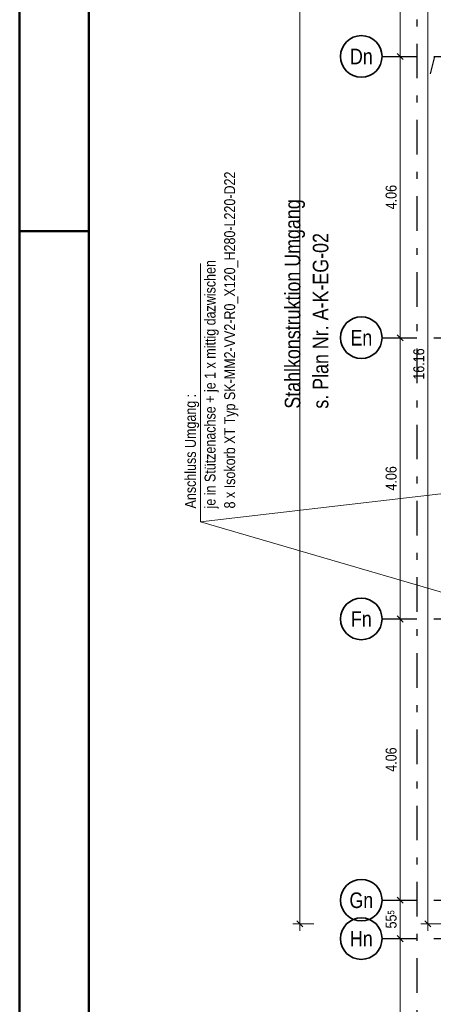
# Model space of a CAD drawing. Header units: millimetres. Extents: x 0 to 102, y -15 to 47.
# Tile 15 of 103: x 0 to 6, y 19 to 33. Entities that reach past the tile are written whole.
import ezdxf
from ezdxf.enums import TextEntityAlignment as Align

# ---------------------------------------------------------------- set-up
doc = ezdxf.new("R2010")
doc.units = ezdxf.units.MM
doc.linetypes.add('DASHDOTX2', pattern=[2, 1, -0.5, 0, -0.5])
doc.layers.add('Achsen', color=7, linetype='Continuous', lineweight=20)
doc.styles.add('Arial Narrow', font='ARIALN.TTF')
doc.dimstyles.new('Arch_Strakon_dimstyle', dxfattribs={"dimtxt": 15.75, "dimasz": 1, "dimexe": 1.25, "dimexo": 0.0625, "dimgap": 1, "dimtad": 0, "dimzin": 12, "dimdsep": 46, "dimtxsty": 'Arial Narrow', "dimblk": 'Arrowhead_Tick', "dimsah": 1, "dimcen": 0, "dimse1": 1, "dimse2": 1, "dimclrd": 6, "dimclrt": 2, "dimazin": 0, "dimtfac": 1, "dimtdec": 4, "dimtmove": 0, "dimatfit": 3, "dimldrblk": 'NONE', "dimfxl": 1, "dimtvp": 1, "dimtolj": 1, "dimtzin": 0, "dimlwd": 13, "dimarcsym": 2})

# ---------------------------------------------------------------- blocks, each defined once
blk = doc.blocks.new('Arrowhead_Tick')
at = {"color": 0, "linetype": 'Continuous', "lineweight": -2}
for p, q in [((0, 20), (0, -10)), ((-1, 0), (0, 0)), ((10, 0), (0, 0))]:
    blk.add_line(p, q, dxfattribs=at)
at = {"color": 2, "linetype": 'Continuous', "lineweight": 35}
blk.add_line((4.4, 4.4), (-4.4, -4.4), dxfattribs=at)
blk = doc.blocks.new('*D41')
at = {"layer": 'Achsen', "color": 6, "linetype": 'Continuous', "lineweight": 13}
blk.add_line((5.5, 14.344), (5.5, 19.479), dxfattribs=at)
at = {"layer": 'Defpoints', "color": 0}
for p in [(5.239, 19.489), (5.5, 19.489), (5.239, 14.334)]:
    blk.add_point(p, dxfattribs=at)
at = {"layer": 'Achsen', "color": 6, "lineweight": 13, "xscale": 0.01, "yscale": 0.01, "zscale": 0.01}
for p, rotation in [((5.5, 19.489), 90), ((5.5, 14.334), 270)]:
    blk.add_blockref('Arrowhead_Tick', p, dxfattribs=dict(at, rotation=rotation))
at = {"layer": 'Achsen', "color": 2, "lineweight": 35, "insert": (5.37, 16.912), "char_height": 0.1575, "attachment_point": 5, "rotation": 90, "style": 'Arial Narrow'}
blk.add_mtext('\\A1;5.15{\\A1;\\H.6x;\\S5;}', dxfattribs=at)
blk = doc.blocks.new('_None')
blk = doc.blocks.new('*D42')
at = {"layer": 'Achsen', "color": 6, "linetype": 'Continuous', "lineweight": 13}
blk.add_line((5.5, 19.499), (5.5, 20.034), dxfattribs=at)
at = {"layer": 'Defpoints', "color": 0}
for p in [(5.239, 20.044), (5.5, 20.044), (5.239, 19.489)]:
    blk.add_point(p, dxfattribs=at)
at = {"layer": 'Achsen', "color": 6, "lineweight": 13, "xscale": 0.01, "yscale": 0.01, "zscale": 0.01}
for p, rotation in [((5.5, 20.044), 90), ((5.5, 19.489), 270)]:
    blk.add_blockref('Arrowhead_Tick', p, dxfattribs=dict(at, rotation=rotation))
at = {"layer": 'Achsen', "color": 2, "lineweight": 35, "insert": (5.37, 19.767), "char_height": 0.1575, "attachment_point": 5, "rotation": 90, "style": 'Arial Narrow'}
blk.add_mtext('\\A1;55{\\A1;\\H.6x;\\S5;}', dxfattribs=at)
blk = doc.blocks.new('*D43')
at = {"layer": 'Achsen', "color": 6, "linetype": 'Continuous', "lineweight": 13}
blk.add_line((5.5, 20.054), (5.5, 24.094), dxfattribs=at)
at = {"layer": 'Defpoints', "color": 0}
for p in [(5.239, 24.104), (5.5, 24.104), (5.239, 20.044)]:
    blk.add_point(p, dxfattribs=at)
at = {"layer": 'Achsen', "color": 6, "lineweight": 13, "xscale": 0.01, "yscale": 0.01, "zscale": 0.01}
for p, rotation in [((5.5, 24.104), 89.99999999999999), ((5.5, 20.044), 270)]:
    blk.add_blockref('Arrowhead_Tick', p, dxfattribs=dict(at, rotation=rotation))
at = {"layer": 'Achsen', "color": 2, "lineweight": 35, "insert": (5.37, 22.074), "char_height": 0.1575, "attachment_point": 5, "rotation": 90, "style": 'Arial Narrow'}
blk.add_mtext('\\A1;4.06', dxfattribs=at)
blk = doc.blocks.new('*D44')
at = {"layer": 'Achsen', "color": 6, "linetype": 'Continuous', "lineweight": 13}
blk.add_line((5.5, 24.114), (5.5, 28.154), dxfattribs=at)
at = {"layer": 'Defpoints', "color": 0}
for p in [(5.239, 28.164), (5.5, 28.164), (5.239, 24.104)]:
    blk.add_point(p, dxfattribs=at)
at = {"layer": 'Achsen', "color": 6, "lineweight": 13, "xscale": 0.01, "yscale": 0.01, "zscale": 0.01}
for p, rotation in [((5.5, 28.164), 90), ((5.5, 24.104), 270)]:
    blk.add_blockref('Arrowhead_Tick', p, dxfattribs=dict(at, rotation=rotation))
at = {"layer": 'Achsen', "color": 2, "lineweight": 35, "insert": (5.37, 26.134), "char_height": 0.1575, "attachment_point": 5, "rotation": 90, "style": 'Arial Narrow'}
blk.add_mtext('\\A1;4.06', dxfattribs=at)
blk = doc.blocks.new('*D45')
at = {"layer": 'Achsen', "color": 6, "linetype": 'Continuous', "lineweight": 13}
blk.add_line((5.5, 28.174), (5.5, 32.214), dxfattribs=at)
at = {"layer": 'Defpoints', "color": 0}
for p in [(5.239, 32.224), (5.5, 32.224), (5.239, 28.164)]:
    blk.add_point(p, dxfattribs=at)
at = {"layer": 'Achsen', "color": 6, "lineweight": 13, "xscale": 0.01, "yscale": 0.01, "zscale": 0.01}
for p, rotation in [((5.5, 32.224), 90), ((5.5, 28.164), 270)]:
    blk.add_blockref('Arrowhead_Tick', p, dxfattribs=dict(at, rotation=rotation))
at = {"layer": 'Achsen', "color": 2, "lineweight": 35, "insert": (5.37, 30.194), "char_height": 0.1575, "attachment_point": 5, "rotation": 90, "style": 'Arial Narrow'}
blk.add_mtext('\\A1;4.06', dxfattribs=at)
blk = doc.blocks.new('*D46')
at = {"layer": 'Achsen', "color": 6, "linetype": 'Continuous', "lineweight": 13}
blk.add_line((5.5, 32.234), (5.5, 36.274), dxfattribs=at)
at = {"layer": 'Defpoints', "color": 0}
for p in [(5.239, 36.284), (5.5, 36.284), (5.239, 32.224)]:
    blk.add_point(p, dxfattribs=at)
at = {"layer": 'Achsen', "color": 6, "lineweight": 13, "xscale": 0.01, "yscale": 0.01, "zscale": 0.01}
for p, rotation in [((5.5, 36.284), 90), ((5.5, 32.224), 270)]:
    blk.add_blockref('Arrowhead_Tick', p, dxfattribs=dict(at, rotation=rotation))
at = {"layer": 'Achsen', "color": 2, "lineweight": 35, "insert": (5.37, 34.254), "char_height": 0.1575, "attachment_point": 5, "rotation": 90, "style": 'Arial Narrow'}
blk.add_mtext('\\A1;4.06', dxfattribs=at)
blk = doc.blocks.new('*D120')
at = {"layer": 'Achsen', "color": 6, "linetype": 'Continuous', "lineweight": 13}
blk.add_line((5.9, 19.714), (5.9, 35.854), dxfattribs=at)
at = {"layer": 'Defpoints', "color": 0}
for p in [(5.9, 35.864), (8.385, 35.864), (7.385, 19.704)]:
    blk.add_point(p, dxfattribs=at)
at = {"layer": 'Achsen', "color": 6, "lineweight": 13, "xscale": 0.01, "yscale": 0.01, "zscale": 0.01}
for p, rotation in [((5.9, 35.864), 90), ((5.9, 19.704), 270)]:
    blk.add_blockref('Arrowhead_Tick', p, dxfattribs=dict(at, rotation=rotation))
at = {"layer": 'Achsen', "color": 2, "lineweight": 35, "insert": (5.77, 27.784), "char_height": 0.1575, "attachment_point": 5, "rotation": 90, "style": 'Arial Narrow'}
blk.add_mtext('\\A1;16.16', dxfattribs=at)
blk = doc.blocks.new('*D399')
at = {"layer": 'Achsen', "color": 6, "linetype": 'Continuous', "lineweight": 13}
blk.add_line((4.05, 19.714), (4.05, 36.854), dxfattribs=at)
at = {"layer": 'Defpoints', "color": 0}
for p in [(4.05, 36.864), (7.385, 36.864), (7.385, 19.704)]:
    blk.add_point(p, dxfattribs=at)
at = {"layer": 'Achsen', "color": 6, "lineweight": 13, "xscale": 0.01, "yscale": 0.01, "zscale": 0.01}
for p, rotation in [((4.05, 36.864), 90), ((4.05, 19.704), 270)]:
    blk.add_blockref('Arrowhead_Tick', p, dxfattribs=dict(at, rotation=rotation))
blk = doc.blocks.new('*D511')
at = {"color": 6, "linetype": 'Continuous', "lineweight": 13}
blk.add_line((6.974, 20.054), (6.974, 22.064), dxfattribs=at)
at = {"layer": 'Defpoints', "color": 0}
for p in [(6.974, 22.074), (7.265, 22.074), (5.239, 20.044)]:
    blk.add_point(p, dxfattribs=at)
at = {"color": 6, "lineweight": 13, "xscale": 0.01, "yscale": 0.01, "zscale": 0.01}
for p, rotation in [((6.974, 22.074), 90), ((6.974, 20.044), 270)]:
    blk.add_blockref('Arrowhead_Tick', p, dxfattribs=dict(at, rotation=rotation))
at = {"color": 2, "lineweight": 35, "insert": (6.843, 21.059), "char_height": 0.1575, "attachment_point": 5, "rotation": 90, "style": 'Arial Narrow'}
blk.add_mtext('\\A1;2.03', dxfattribs=at)
blk = doc.blocks.new('*D512')
at = {"color": 6, "linetype": 'Continuous', "lineweight": 13}
blk.add_line((6.974, 22.084), (6.974, 24.094), dxfattribs=at)
at = {"layer": 'Defpoints', "color": 0}
for p in [(5.239, 24.104), (6.974, 24.104), (7.265, 22.074)]:
    blk.add_point(p, dxfattribs=at)
at = {"color": 6, "lineweight": 13, "xscale": 0.01, "yscale": 0.01, "zscale": 0.01}
for p, rotation in [((6.974, 24.104), 90), ((6.974, 22.074), 270)]:
    blk.add_blockref('Arrowhead_Tick', p, dxfattribs=dict(at, rotation=rotation))
at = {"color": 2, "lineweight": 35, "insert": (6.843, 23.089), "char_height": 0.1575, "attachment_point": 5, "rotation": 90, "style": 'Arial Narrow'}
blk.add_mtext('\\A1;2.03', dxfattribs=at)
blk = doc.blocks.new('*D513')
at = {"color": 6, "linetype": 'Continuous', "lineweight": 13}
blk.add_line((6.974, 24.114), (6.974, 26.125), dxfattribs=at)
at = {"layer": 'Defpoints', "color": 0}
for p in [(6.974, 26.135), (7.265, 26.135), (5.239, 24.104)]:
    blk.add_point(p, dxfattribs=at)
at = {"color": 6, "lineweight": 13, "xscale": 0.01, "yscale": 0.01, "zscale": 0.01}
for p, rotation in [((6.974, 26.135), 90), ((6.974, 24.104), 270)]:
    blk.add_blockref('Arrowhead_Tick', p, dxfattribs=dict(at, rotation=rotation))
at = {"color": 2, "lineweight": 35, "insert": (6.843, 25.12), "char_height": 0.1575, "attachment_point": 5, "rotation": 90, "style": 'Arial Narrow'}
blk.add_mtext('\\A1;2.03', dxfattribs=at)
blk = doc.blocks.new('*D514')
at = {"color": 6, "linetype": 'Continuous', "lineweight": 13}
blk.add_line((6.974, 26.145), (6.974, 28.154), dxfattribs=at)
at = {"layer": 'Defpoints', "color": 0}
for p in [(5.239, 28.164), (6.974, 28.164), (7.265, 26.135)]:
    blk.add_point(p, dxfattribs=at)
at = {"color": 6, "lineweight": 13, "xscale": 0.01, "yscale": 0.01, "zscale": 0.01}
for p, rotation in [((6.974, 28.164), 89.99999999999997), ((6.974, 26.135), 270)]:
    blk.add_blockref('Arrowhead_Tick', p, dxfattribs=dict(at, rotation=rotation))
at = {"color": 2, "lineweight": 35, "insert": (6.843, 27.15), "char_height": 0.1575, "attachment_point": 5, "rotation": 90, "style": 'Arial Narrow'}
blk.add_mtext('\\A1;2.03', dxfattribs=at)
blk = doc.blocks.new('*D515')
at = {"color": 6, "linetype": 'Continuous', "lineweight": 13}
blk.add_line((6.974, 28.174), (6.974, 30.184), dxfattribs=at)
at = {"layer": 'Defpoints', "color": 0}
for p in [(6.974, 30.194), (7.265, 30.194), (5.239, 28.164)]:
    blk.add_point(p, dxfattribs=at)
at = {"color": 6, "lineweight": 13, "xscale": 0.01, "yscale": 0.01, "zscale": 0.01}
for p, rotation in [((6.974, 30.194), 90), ((6.974, 28.164), 270)]:
    blk.add_blockref('Arrowhead_Tick', p, dxfattribs=dict(at, rotation=rotation))
at = {"color": 2, "lineweight": 35, "insert": (6.843, 29.179), "char_height": 0.1575, "attachment_point": 5, "rotation": 90, "style": 'Arial Narrow'}
blk.add_mtext('\\A1;2.03', dxfattribs=at)
blk = doc.blocks.new('*D528')
at = {"layer": 'Achsen', "color": 6, "linetype": 'Continuous', "lineweight": 13}
blk.add_line((6.7, 19.714), (6.7, 20.034), dxfattribs=at)
at = {"layer": 'Defpoints', "color": 0}
for p in [(5.239, 20.044), (6.7, 20.044), (7.385, 19.704)]:
    blk.add_point(p, dxfattribs=at)
at = {"layer": 'Achsen', "color": 6, "lineweight": 13, "xscale": 0.01, "yscale": 0.01, "zscale": 0.01}
for p, rotation in [((6.7, 20.044), 90), ((6.7, 19.704), 270)]:
    blk.add_blockref('Arrowhead_Tick', p, dxfattribs=dict(at, rotation=rotation))
at = {"layer": 'Achsen', "color": 2, "lineweight": 35, "insert": (6.57, 19.874), "char_height": 0.1575, "attachment_point": 5, "rotation": 90, "style": 'Arial Narrow'}
blk.add_mtext('\\A1;34', dxfattribs=at)
blk = doc.blocks.new('*D529')
at = {"layer": 'Achsen', "color": 6, "linetype": 'Continuous', "lineweight": 13}
blk.add_line((6.7, 20.054), (6.7, 21.894), dxfattribs=at)
at = {"layer": 'Defpoints', "color": 0}
for p in [(6.7, 21.904), (8.385, 21.904), (5.239, 20.044)]:
    blk.add_point(p, dxfattribs=at)
at = {"layer": 'Achsen', "color": 6, "lineweight": 13, "xscale": 0.01, "yscale": 0.01, "zscale": 0.01}
for p, rotation in [((6.7, 21.904), 90), ((6.7, 20.044), 270)]:
    blk.add_blockref('Arrowhead_Tick', p, dxfattribs=dict(at, rotation=rotation))
at = {"layer": 'Achsen', "color": 2, "lineweight": 35, "insert": (6.57, 20.974), "char_height": 0.1575, "attachment_point": 5, "rotation": 90, "style": 'Arial Narrow'}
blk.add_mtext('\\A1;1.86', dxfattribs=at)

msp = doc.modelspace()

# ---------------------------------------------------------------- linework, layer by layer
at = {"color": 4, "linetype": 'Continuous', "lineweight": 50}
for p, q in [((0, 42.05), (0, 0)), ((1, 41.8), (1, 0.25))]:
    msp.add_line(p, q, dxfattribs=at)
at = {"color": 4, "linetype": 'Continuous', "lineweight": 50, "ltscale": 0.2}
msp.add_line((0, 29.7), (1, 29.7), dxfattribs=at)
at = {"color": 5, "linetype": 'Continuous', "lineweight": 18}
for q in [(7.2447396, 26.0431721), (7.2727691, 24.1465095)]:
    msp.add_line((2.6141652, 25.5071451), q, dxfattribs=at)
at = {"layer": 'Achsen', "color": 3, "linetype": 'DASHDOTX2', "lineweight": 25, "ltscale": 0.5}
for p, q in [((5.7406957, 39.0086435), (5.7406957, 11.9806051)), ((5.2386957, 32.224471), (50.913591, 32.224471)), ((5.2386957, 28.164471), (50.913591, 28.164471)), ((5.2386957, 24.104471), (50.913591, 24.104471)), ((5.2386957, 20.044471), (50.913591, 20.044471)), ((5.2386957, 19.489471), (50.913591, 19.489471))]:
    msp.add_line(p, q, dxfattribs=at)
at = {"layer": 'Achsen', "color": 20, "linetype": 'Continuous', "lineweight": 25}
msp.add_line((5.9364918, 31.974471), (6.0034791, 32.224471), dxfattribs=at)
at = {"layer": 'Achsen', "color": 5, "linetype": 'Continuous', "lineweight": 18}
msp.add_line((2.6141652, 29.2343966), (2.6141652, 25.5071451), dxfattribs=at)
at = {"layer": 'Achsen', "color": 2, "linetype": 'Continuous', "lineweight": 35}
for centre in [(4.9386957, 32.224471), (4.9386957, 28.164471), (4.9386957, 24.104471), (4.9386957, 20.044471), (4.9386957, 19.489471)]:
    msp.add_circle(centre, 0.3, dxfattribs=at)

# ---------------------------------------------------------------- texts
at = {"layer": 'Achsen', "color": 4, "lineweight": 50, "style": 'Arial Narrow'}
for s, p in [('Dn', (4.9386957, 32.2236435)), ('En', (4.9386957, 28.1636435)), ('Fn', (4.9386957, 24.1036435)), ('Gn', (4.9386957, 20.0436435)), ('Hn', (4.9386957, 19.4886435))]:
    msp.add_text(s, height=0.225, dxfattribs=at).set_placement(p, align=Align.MIDDLE_CENTER)
at = {"layer": 'Achsen', "color": 2, "lineweight": 35, "style": 'Arial Narrow'}
for s, p in [('8 x Isokorb XT Typ SK-MM2-VV2-R0_X120_H280-L220-D22', (3.1143884, 25.6993093)), ('je in Stützenachse + je 1 x mittig dazwischen', (2.8308884, 25.6993093)), ('Anschluss Umgang :', (2.5473884, 25.6993093))]:
    msp.add_text(s, height=0.1575, rotation=90, dxfattribs=at).set_placement(p)
at = {"layer": 'Achsen', "color": 4, "lineweight": 50, "style": 'Arial Narrow'}
for s, p in [('Stahlkonstruktion Umgang', (4.0570224, 27.1397992)), ('s. Plan Nr. A-K-EG-02', (4.4620224, 27.1397992))]:
    msp.add_text(s, height=0.225, rotation=90, dxfattribs=at).set_placement(p)

# ---------------------------------------------------------------- dimensions: what is measured, and where the dimension line sits
at = {"lineweight": 35}
for base, p1, p2, picture, middle in [((6.9738705, 30.1944708), (5.2386957, 28.164471), (7.2651485, 30.1944708), '*D515', (6.9738705, 29.1794709)), ((6.9738705, 28.164471), (7.2651485, 26.135334), (5.2386957, 28.164471), '*D514', (6.9738705, 27.1499025)), ((6.9738705, 26.135334), (5.2386957, 24.104471), (7.2651485, 26.135334), '*D513', (6.9738705, 25.1199025)), ((6.9738705, 24.104471), (7.2651485, 22.0744708), (5.2386957, 24.104471), '*D512', (6.9738705, 23.0894709)), ((6.9738705, 22.0744708), (5.2386957, 20.044471), (7.2651485, 22.0744708), '*D511', (6.9738705, 21.0594709))]:
    dim = msp.add_linear_dim(base=base, p1=p1, p2=p2, angle=90, text='2.03', dimstyle='Arch_Strakon_dimstyle', override={"dimscale": 0.01, "dimtxt": 15.75, "dimasz": 1, "dimgap": 5, "dimtad": 1, "dimjust": 0, "dimtih": 0, "dimtoh": 0, "dimdec": 2, "dimdsep": 46, "dimtxsty": 'Arial Narrow', "dimclrd": 6, "dimclrt": 2, "dimtix": 1, "dimtofl": 255, "dimtmove": 0, "dimatfit": 2, "dimfxl": 0, "dimfxlon": 0, "dimtvp": 31.746032, "dimlwd": 13}, dxfattribs=at)
    dim.commit()
    dim.dimension.update_dxf_attribs({"geometry": picture, "text_midpoint": middle, "dimtype": 160})
at = {"layer": 'Achsen', "lineweight": 35}
for base, p1, p2, text, override, picture, middle in [((4.05, 36.864471), (7.3852985, 19.7044708), (7.3852985, 36.864471), ' ', {"dimscale": 0.01, "dimtxt": 15, "dimasz": 1, "dimgap": 5, "dimtad": 1, "dimjust": 0, "dimtih": 0, "dimtoh": 0, "dimdec": 5, "dimdsep": 46, "dimtxsty": 'Arial Narrow', "dimclrd": 6, "dimclrt": 2, "dimtix": 1, "dimtofl": 255, "dimtmove": 0, "dimatfit": 2, "dimfxl": 0, "dimfxlon": 0, "dimtvp": 33.333333, "dimlwd": 13}, '*D399', (4.05, 28.2844709)), ((5.5, 36.284471), (5.2386957, 32.224471), (5.2386957, 36.284471), '4.06', {"dimscale": 0.01, "dimtxt": 15.75, "dimasz": 1, "dimgap": 5, "dimtad": 1, "dimjust": 0, "dimtih": 0, "dimtoh": 0, "dimdec": 4, "dimdsep": 46, "dimtxsty": 'Arial Narrow', "dimclrd": 6, "dimclrt": 2, "dimtix": 1, "dimtofl": 255, "dimtmove": 0, "dimatfit": 2, "dimfxl": 0, "dimfxlon": 0, "dimtvp": 31.746032, "dimlwd": 13}, '*D46', (5.5, 34.254471)), ((5.9, 35.8644642), (7.3852985, 19.7044708), (8.3852999, 35.8644642), '16.16', {"dimscale": 0.01, "dimtxt": 15.75, "dimasz": 1, "dimgap": 5, "dimtad": 1, "dimjust": 0, "dimtih": 0, "dimtoh": 0, "dimdec": 5, "dimdsep": 46, "dimtxsty": 'Arial Narrow', "dimclrd": 6, "dimclrt": 2, "dimtix": 1, "dimtofl": 255, "dimtmove": 0, "dimatfit": 2, "dimfxl": 0, "dimfxlon": 0, "dimtvp": 31.746032, "dimlwd": 13}, '*D120', (5.9, 27.7844675)), ((5.5, 32.224471), (5.2386957, 28.164471), (5.2386957, 32.224471), '4.06', {"dimscale": 0.01, "dimtxt": 15.75, "dimasz": 1, "dimgap": 5, "dimtad": 1, "dimjust": 0, "dimtih": 0, "dimtoh": 0, "dimdec": 4, "dimdsep": 46, "dimtxsty": 'Arial Narrow', "dimclrd": 6, "dimclrt": 2, "dimtix": 1, "dimtofl": 255, "dimtmove": 0, "dimatfit": 2, "dimfxl": 0, "dimfxlon": 0, "dimtvp": 31.746032, "dimlwd": 13}, '*D45', (5.5, 30.194471)), ((5.5, 28.164471), (5.2386957, 24.104471), (5.2386957, 28.164471), '4.06', {"dimscale": 0.01, "dimtxt": 15.75, "dimasz": 1, "dimgap": 5, "dimtad": 1, "dimjust": 0, "dimtih": 0, "dimtoh": 0, "dimdec": 4, "dimdsep": 46, "dimtxsty": 'Arial Narrow', "dimclrd": 6, "dimclrt": 2, "dimtix": 1, "dimtofl": 255, "dimtmove": 0, "dimatfit": 2, "dimfxl": 0, "dimfxlon": 0, "dimtvp": 31.746032, "dimlwd": 13}, '*D44', (5.5, 26.134471)), ((5.5, 24.104471), (5.2386957, 20.044471), (5.2386957, 24.104471), '4.06', {"dimscale": 0.01, "dimtxt": 15.75, "dimasz": 1, "dimgap": 5, "dimtad": 1, "dimjust": 0, "dimtih": 0, "dimtoh": 0, "dimdec": 4, "dimdsep": 46, "dimtxsty": 'Arial Narrow', "dimclrd": 6, "dimclrt": 2, "dimtix": 1, "dimtofl": 255, "dimtmove": 0, "dimatfit": 2, "dimfxl": 0, "dimfxlon": 0, "dimtvp": 31.746032, "dimlwd": 13}, '*D43', (5.5, 22.074471)), ((6.7, 21.9044741), (5.2386957, 20.044471), (8.3852865, 21.9044741), '1.86', {"dimscale": 0.01, "dimtxt": 15.75, "dimasz": 1, "dimgap": 5, "dimtad": 1, "dimjust": 0, "dimtih": 0, "dimtoh": 0, "dimdec": 5, "dimdsep": 46, "dimtxsty": 'Arial Narrow', "dimclrd": 6, "dimclrt": 2, "dimtix": 1, "dimtofl": 255, "dimtmove": 0, "dimatfit": 2, "dimfxl": 0, "dimfxlon": 0, "dimtvp": 31.746032, "dimlwd": 13}, '*D529', (6.7, 20.9744726)), ((5.5, 20.044471), (5.2386957, 19.489471), (5.2386957, 20.044471), '55{\\A1;\\H.6x;\\S5;}', {"dimscale": 0.01, "dimtxt": 15.75, "dimasz": 1, "dimgap": 5, "dimtad": 1, "dimjust": 0, "dimtih": 0, "dimtoh": 0, "dimdec": 4, "dimdsep": 46, "dimtxsty": 'Arial Narrow', "dimclrd": 6, "dimclrt": 2, "dimtix": 1, "dimtofl": 255, "dimtmove": 0, "dimatfit": 2, "dimfxl": 0, "dimfxlon": 0, "dimtvp": 31.746032, "dimlwd": 13}, '*D42', (5.5, 19.766971)), ((6.7, 20.044471), (7.3852985, 19.7044708), (5.2386957, 20.044471), '34', {"dimscale": 0.01, "dimtxt": 15.75, "dimasz": 1, "dimgap": 5, "dimtad": 1, "dimjust": 0, "dimtih": 0, "dimtoh": 0, "dimdec": 5, "dimdsep": 46, "dimtxsty": 'Arial Narrow', "dimclrd": 6, "dimclrt": 2, "dimtix": 1, "dimtofl": 255, "dimtmove": 0, "dimatfit": 2, "dimfxl": 0, "dimfxlon": 0, "dimtvp": 31.746032, "dimlwd": 13}, '*D528', (6.7, 19.8744709)), ((5.5, 19.489471), (5.2386957, 14.334471), (5.2386957, 19.489471), '5.15{\\A1;\\H.6x;\\S5;}', {"dimscale": 0.01, "dimtxt": 15.75, "dimasz": 1, "dimgap": 5, "dimtad": 1, "dimjust": 0, "dimtih": 0, "dimtoh": 0, "dimdec": 4, "dimdsep": 46, "dimtxsty": 'Arial Narrow', "dimclrd": 6, "dimclrt": 2, "dimtix": 1, "dimtofl": 255, "dimtmove": 0, "dimatfit": 2, "dimfxl": 0, "dimfxlon": 0, "dimtvp": 31.746032, "dimlwd": 13}, '*D41', (5.5, 16.911971))]:
    dim = msp.add_linear_dim(base=base, p1=p1, p2=p2, angle=90, text=text, dimstyle='Arch_Strakon_dimstyle', override=override, dxfattribs=at)
    dim.commit()
    dim.dimension.update_dxf_attribs({"geometry": picture, "text_midpoint": middle, "dimtype": 160})

doc.saveas('drawing.dxf')
